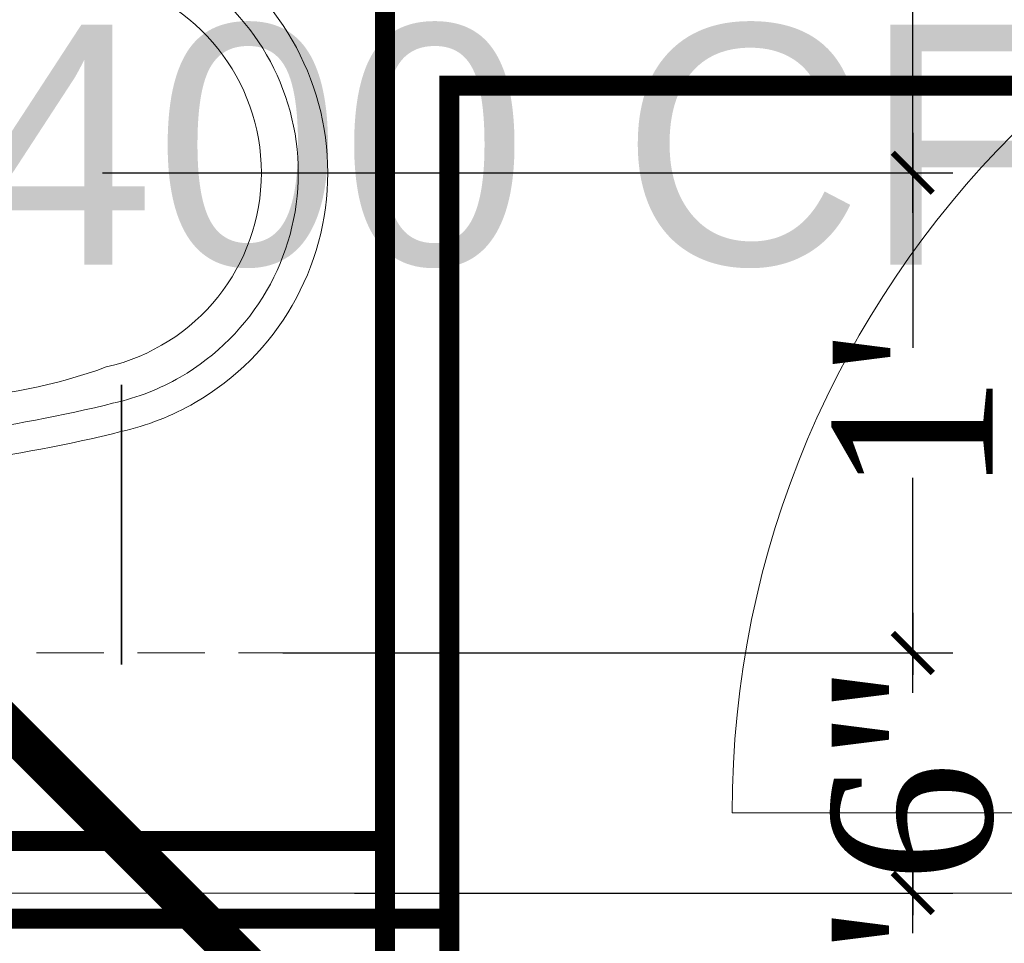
# Model space of a CAD drawing. Header units: inches. Extents: x 105152 to 158499, y 12149 to 30915.
# Tile 197 of 256: x 126775 to 126800, y 21556 to 21579. Entities that reach past the tile are written whole.
import ezdxf

# ---------------------------------------------------------------- set-up
doc = ezdxf.new("R2010")
doc.units = ezdxf.units.IN
doc.header["$MEASUREMENT"] = 0
doc.header["$PDMODE"] = 34
doc.linetypes.add('DASHED2', pattern=[0.375, 0.25, -0.125])
for name, color, linetype in [('0-SA-DUCT', 250, 'Continuous'), ('PP--DIM', 7, 'Continuous'), ('PP-HVAC- GRILL', 1, 'Continuous')]:
    doc.layers.add(name, color=color, linetype=linetype)
for name, color, linetype, lineweight in [('AR - PLAN', 251, 'Continuous', 5), ('CENTER', 46, 'DASHED2', 9), ('DIFFUSER', 3, 'Continuous', 30), ('DRAINAGE ', 7, 'Continuous', 9), ('EXHAUST AIR DUCT', 13, 'Continuous', 35), ('FC', 1, 'Continuous', 9), ('HVAC SERVICE', 1, 'Continuous', 35), ('HVAC TEXT PP', 104, 'Continuous', 20), ('PD_FIXTURE', 21, 'Continuous', 25), ('PL. FICTURE', 4, 'Continuous', 25), ('PP-Domestic  Cold Water Supply', 5, 'Continuous', 25), ('PP-Soil Pipe', 1, 'Continuous', 25), ('PP-TEXT', 7, 'Continuous', 40), ('RO WATER ', 15, 'Continuous', 15), ('VCD', 5, 'Continuous', 35), ('WATER SUPPLY ', 7, 'Continuous', 9)]:
    doc.layers.add(name, color=color, linetype=linetype, lineweight=lineweight)
doc.styles.get("Standard").update_dxf_attribs({"font": 'arial.ttf', "height": 6})
doc.styles.add('TIMES NEW ROMAN', font='times.ttf')
doc.dimstyles.new('PP-DIM', dxfattribs={"dimtxt": 4, "dimasz": 1, "dimexe": 1, "dimexo": 1, "dimgap": 0.09, "dimtad": 0, "dimdec": 0, "dimzin": 0, "dimdsep": 46, "dimlunit": 4, "dimtxsty": 'TIMES NEW ROMAN', "dimblk": 'ARCHTICK', "dimcen": 0.09, "dimdle": 1, "dimclrd": 256, "dimclre": 256, "dimclrt": 256, "dimadec": 0, "dimazin": 0, "dimtfac": 1, "dimtdec": 4, "dimtofl": 0, "dimtmove": 1, "dimatfit": 3, "dimfxl": 1, "dimtolj": 1, "dimtzin": 0, "dimlwd": -1, "dimlwe": -1, "dimarcsym": 0})

# ---------------------------------------------------------------- blocks, each defined once
blk = doc.blocks.new('zw$E1C9')
at = {"layer": '0-SA-DUCT', "color": 1}
for p, q in [((0, 3.743858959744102), (5.99999999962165, 9.743858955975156)), ((0, 9.743858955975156), (5.99999999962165, 3.743858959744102)), ((0, 8.743858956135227), (5.99999999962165, 8.743858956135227)), ((0, 7.74385895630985), (5.99999999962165, 7.74385895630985)), ((0, 6.743858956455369), (5.99999999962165, 6.743858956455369)), ((5.99999999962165, 5.74385895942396), (0, 5.74385895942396)), ((5.99999999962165, 4.743858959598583), (0, 4.743858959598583))]:
    blk.add_line(p, q, dxfattribs=at)
at = {"layer": '0-SA-DUCT', "color": 1, "lineweight": 30}
blk.add_lwpolyline([(0, 9.743858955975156), (5.99999999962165, 9.743858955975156), (5.99999999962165, 3.743858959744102), (0, 3.743858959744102)], close=True, dxfattribs=at)
at = {"layer": 'DIFFUSER', "color": 3, "extrusion": (2.8008928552e-06, 4.46e-14, 0.9999999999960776)}
for p, q in [((2.382324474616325, 12.58816672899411, -6.672635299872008e-06), (2.382324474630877, 13.48771791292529, -6.672635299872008e-06)), ((2.382324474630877, 13.48771791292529, -6.672635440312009e-06), (3.617675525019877, 13.48771791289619, -1.013272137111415e-05)), ((3.617675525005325, 12.58816672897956, -1.013272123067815e-05), (3.617675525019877, 13.48771791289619, -1.013272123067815e-05)), ((2.999999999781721, 10.09744650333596, -8.402677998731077e-06), (1.508865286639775, 12.58816672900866, -4.226169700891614e-06)), ((1.508865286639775, 12.58816672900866, -4.226169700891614e-06), (2.382324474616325, 12.58816672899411, -6.672635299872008e-06)), ((2.999999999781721, 10.09744650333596, -8.402677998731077e-06), (4.491134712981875, 12.58816672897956, -1.257918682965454e-05)), ((4.491134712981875, 12.58816672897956, -1.257918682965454e-05), (3.617675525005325, 12.58816672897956, -1.013272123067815e-05))]:
    blk.add_line(p, q, dxfattribs=at)
at = {"layer": 'DIFFUSER', "color": 8, "extrusion": (-4.46e-14, -2.8008928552e-06, 0.9999999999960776)}
blk.add_line((0.9999999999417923, 8.74385895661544, -2.800892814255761e-06), (0.9999999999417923, 8.74385895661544, -2.800892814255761e-06), dxfattribs=at)
at = {"layer": 'DIFFUSER', "color": 3, "extrusion": (2.8008928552e-06, -4.46e-14, 0.9999999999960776)}
for p, q in [((2.999999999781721, 3.390271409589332, -8.402677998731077e-06), (1.508865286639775, 0.8995511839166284, -4.226169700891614e-06)), ((2.999999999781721, 3.390271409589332, -8.402677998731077e-06), (4.491134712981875, 0.8995511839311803, -1.257918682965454e-05)), ((1.508865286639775, 0.8995511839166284, -4.226169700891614e-06), (2.382324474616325, 0.8995511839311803, -6.672635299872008e-06)), ((2.382324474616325, 0.8995511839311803, -6.672635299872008e-06), (2.382324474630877, 0, -6.672635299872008e-06)), ((4.491134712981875, 0.8995511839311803, -1.257918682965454e-05), (3.617675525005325, 0.8995511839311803, -1.013272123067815e-05)), ((3.617675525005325, 0.8995511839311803, -1.013272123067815e-05), (3.617675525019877, 2.91038304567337e-11, -1.013272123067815e-05)), ((2.382324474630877, 0, -6.672635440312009e-06), (3.617675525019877, 2.91038304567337e-11, -1.013272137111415e-05))]:
    blk.add_line(p, q, dxfattribs=at)
blk = doc.blocks.new('HVAC SERVICE')
at = {"layer": 'EXHAUST AIR DUCT'}
for p, q in [((597.7412446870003, -24.36786783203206, 0.0001581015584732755), (597.7412446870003, -60.41990901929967, 0.0001581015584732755)), ((605.7412446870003, -24.36786783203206, 0.0001581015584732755), (605.7412446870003, -60.41990901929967, 0.0001581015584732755))]:
    blk.add_line(p, q, dxfattribs=at)
at = {"layer": 'PP-HVAC- GRILL', "lineweight": 30, "ltscale": 1000, "xscale": 0.6666666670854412, "yscale": 0.6666666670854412, "zscale": 0.6666666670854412, "rotation": 90}
blk.add_blockref('zw$E1C9', (606.2371506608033, -28.36786783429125, 0.0001581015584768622), dxfattribs=at)
at = {"layer": 'HVAC TEXT PP', "insert": (597.2453387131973, -3.294041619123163), "char_height": 6, "attachment_point": 1, "bg_fill": 2}
blk.add_mtext_dynamic_manual_height_columns('\\pxql;3#EXHAUST AIR \\PHOODS\\P1400 CFM EACH', width=135.3111622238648, gutter_width=50, heights=[-27.14], dxfattribs=at)
at = {"layer": 'VCD', "insert": (519.870081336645, -42.294964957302, 19.23641687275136), "char_height": 6, "attachment_point": 1, "bg_fill": 2}
blk.add_mtext_dynamic_manual_height_columns('\\pxql;VCD', width=135.3111622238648, gutter_width=50, heights=[-6], dxfattribs=at)
blk = doc.blocks.new('FOSSIL-PP')
at = {"layer": 'CENTER', "lineweight": 5, "ltscale": 5}
blk.add_line((-0.1272366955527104, 0), (19.81248661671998, -1.77635683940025e-15), dxfattribs=at)
at = {"layer": 'FC', "color": 4, "lineweight": 5}
for p, q in [((-0.0174283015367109, 0.5321163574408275), (-0.1272366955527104, 0.5321163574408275)), ((-0.1272366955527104, -0.5321163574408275), (-0.1272366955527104, 0.5321163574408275)), ((-0.0174283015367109, 0.4597780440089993), (-0.0174283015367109, 0.5321163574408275)), ((0.0268858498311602, 0.371520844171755), (-0.0174283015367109, 0.4597780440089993)), ((0.0268858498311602, -0.371520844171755), (0.0268858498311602, 0.371520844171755)), ((1.007600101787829, -0.4645000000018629), (1.007600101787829, 0.4645000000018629)), ((1.007600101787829, 0.4645000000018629), (1.107600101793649, 0.4645000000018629)), ((1.107600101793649, -0.4645000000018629), (1.107600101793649, 0.4645000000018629)), ((2.202779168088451, -0.4645000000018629), (2.202779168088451, 0.4645000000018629)), ((2.202779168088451, 0.4645000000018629), (2.302779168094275, 0.4645000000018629)), ((2.302779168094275, -0.4645000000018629), (2.302779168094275, 0.4645000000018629)), ((0.0268858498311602, 0.3644999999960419), (1.007600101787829, 0.3644999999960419)), ((2.302779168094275, 0.3644999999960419), (2.839486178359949, 0.3644999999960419)), ((4.102151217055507, 0.3644999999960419), (5.037211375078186, 0.3644999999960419)), ((0.0268858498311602, -0.3644999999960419), (1.007600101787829, -0.3644999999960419)), ((2.302779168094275, -0.3644999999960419), (2.839486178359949, -0.3644999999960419)), ((4.102151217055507, -0.3644999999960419), (5.037211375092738, -0.3644999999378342)), ((-0.0174283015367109, -0.5321163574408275), (-0.1272366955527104, -0.5321163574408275)), ((0.0268858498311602, -0.371520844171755), (-0.0174283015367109, -0.4597780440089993)), ((-0.0174283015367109, -0.4597780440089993), (-0.0174283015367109, -0.5321163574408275)), ((1.007600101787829, -0.4645000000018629), (1.107600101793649, -0.4645000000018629)), ((2.202779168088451, -0.4645000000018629), (2.302779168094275, -0.4645000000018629)), ((0.0056314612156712, -0.7675510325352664), (-0.1272366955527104, -0.7675510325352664)), ((-0.1272366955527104, -2.055272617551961), (-0.1272366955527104, -0.7675510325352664)), ((0.0056314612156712, -0.855080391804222), (0.0056314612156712, -0.7675510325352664)), ((0.0592515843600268, -0.9618716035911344), (0.0056314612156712, -0.855080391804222)), ((0.0592515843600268, -0.9618716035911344), (0.7590317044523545, -0.9618716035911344)), ((0.0592515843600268, -1.860952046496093), (0.0592515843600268, -0.9618716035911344)), ((0.7590317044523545, -1.09644180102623), (0.7590317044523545, -0.9618716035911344)), ((0.0592515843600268, -1.860952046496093), (0.0056314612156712, -1.967743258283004)), ((0.0056314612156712, -1.967743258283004), (0.0056314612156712, -2.055272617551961)), ((0.0592515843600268, -1.860952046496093), (0.6832797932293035, -1.860952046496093)), ((0.0056314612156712, -2.055272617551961), (-0.1272366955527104, -2.055272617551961))]:
    blk.add_line(p, q, dxfattribs=at)
at = {"layer": 'FC', "color": 4, "lineweight": 5, "ltscale": 5}
for p, q in [((-0.0174283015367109, -0.4597780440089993), (-0.0174283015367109, 0.4597780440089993)), ((0.0056314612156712, -1.967743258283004), (0.0056314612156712, -0.855080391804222)), ((0.756669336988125, -1.044460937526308), (0.7590317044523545, -1.045622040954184)), ((0.7032961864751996, -1.153053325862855), (1.345810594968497, -1.468849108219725)), ((0.8500165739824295, -2.136316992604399), (1.404570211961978, -1.393042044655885)), ((0.9421114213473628, -2.215223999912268), (1.515030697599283, -1.447333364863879)), ((1.404570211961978, -1.393042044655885), (1.515030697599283, -1.447333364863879)), ((0.4109507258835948, -1.627620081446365), (0.9089827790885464, -2.054334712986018)), ((0.8500165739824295, -2.136316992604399), (0.9421114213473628, -2.215223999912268))]:
    blk.add_line(p, q, dxfattribs=at)
blk.add_lwpolyline([(1.182830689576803, -1.388744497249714), (1.215305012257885, -0.7677019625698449), (1.065066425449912, -0.9910633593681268), (1.009257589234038, -1.303433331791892)], dxfattribs=at)
at = {"layer": 'FC', "color": 4, "lineweight": 5}
blk.add_circle((3.470818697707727, 0), 0.4859999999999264, dxfattribs=at)
for centre, radius, start, end in [((3.470818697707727, 0), 0.9719999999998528, 108.194872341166, 131.8051276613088), ((3.186280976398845, 0.8656875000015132), 0.0607499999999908, 20.48731511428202, 108.194872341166), ((3.755356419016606, 0.8656875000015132), 0.0607499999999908, 71.80512765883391, 159.512684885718), ((3.470818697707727, 0), 0.9719999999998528, 48.19487233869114, 71.80512765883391), ((3.470818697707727, 0.9720000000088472), 0.2429999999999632, 200.4873151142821, 339.512684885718), ((2.629042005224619, 0.4860000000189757), 0.2429999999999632, 260.487315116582, 39.51268488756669), ((2.863380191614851, 0.6792606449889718), 0.0607499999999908, 131.8051276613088, 219.5126848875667), ((4.312595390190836, 0.4860000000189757), 0.2429999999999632, 140.4873151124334, 279.512684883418), ((4.078257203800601, 0.6792606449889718), 0.0607499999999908, 320.4873151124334, 48.19487233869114), ((1.655189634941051, -0.6011436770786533), 1.110099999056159, 60.44363985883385, 119.5563601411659), ((1.655189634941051, 0), 0.4859999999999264, 261.9846369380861, 237.5179039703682), ((3.470818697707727, 0), 0.9719999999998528, 168.1948723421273, 191.805127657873), ((2.57884247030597, 0.1864268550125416), 0.0607499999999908, 80.48731511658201, 168.1948723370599), ((4.362794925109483, 0.1864268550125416), 0.0607499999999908, 11.8051276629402, 99.512684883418), ((3.470818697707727, 0), 0.9719999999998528, 348.1948723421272, 11.80512765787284), ((5.037211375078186, 0), 0.3644999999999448, 270, 90.00000000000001), ((1.663356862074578, 0.019724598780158), 0.1067664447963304, 323.8916752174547, 184.9074850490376), ((1.655189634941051, 0.6011436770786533), 1.110099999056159, 240.443639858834, 253.6648771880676), ((1.655189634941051, 0.6011436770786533), 1.110099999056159, 265.6906675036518, 299.556360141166), ((2.57884247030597, -0.1864268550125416), 0.0607499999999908, 191.8051276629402, 279.512684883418), ((2.629042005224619, -0.485999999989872), 0.2429999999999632, 320.4873151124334, 99.512684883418), ((4.312595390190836, -0.485999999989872), 0.2429999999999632, 80.48731511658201, 219.5126848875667), ((4.362794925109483, -0.1864268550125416), 0.0607499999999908, 260.487315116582, 348.1948723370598), ((2.863380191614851, -0.6792606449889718), 0.0607499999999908, 140.4873151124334, 228.1948723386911), ((3.470818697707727, 0), 0.9719999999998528, 228.1948723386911, 251.805127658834), ((3.470818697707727, -0.9719999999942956), 0.2429999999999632, 20.48731511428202, 159.512684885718), ((3.470818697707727, 0), 0.9719999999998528, 288.194872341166, 311.8051276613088), ((4.078257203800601, -0.6792606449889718), 0.0607499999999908, 311.8051276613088, 39.51268488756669), ((3.186280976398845, -0.8656874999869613), 0.0607499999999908, 251.805127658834, 339.512684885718), ((3.755356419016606, -0.8656874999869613), 0.0607499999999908, 200.4873151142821, 288.194872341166), ((0.591334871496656, -1.41141182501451), 0.3568309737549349, 61.96820013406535, 267.3149253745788)]:
    blk.add_arc(centre, radius, start, end, dxfattribs=at)
at = {"layer": 'FC', "color": 4, "lineweight": 5, "ltscale": 5}
for centre, radius, start, end in [((1.663356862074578, 0.019724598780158), 0.186005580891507, 286.731878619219, 221.6454235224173), ((0.591334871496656, -1.41141182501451), 0.2815749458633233, 61.08158018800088, 230.1615081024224), ((-0.1482934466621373, -0.8040071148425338), 1.783400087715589, 307.6921836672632, 338.8549538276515)]:
    blk.add_arc(centre, radius, start, end, dxfattribs=at)
at = {"layer": 'FC', "color": 4, "lineweight": 5, "ltscale": 5, "extrusion": (0, 0, -1)}
for centre in [(1.411674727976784, -1.635234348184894), (1.431698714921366, -1.586550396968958), (1.288045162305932, -1.80297017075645), (1.290883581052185, -1.828659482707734), (1.31629849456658, -1.797133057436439), (1.322144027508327, -1.757246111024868), (1.360139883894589, -1.713467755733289), (1.389038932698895, -1.680440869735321), (1.150113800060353, -2.000021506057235), (1.163933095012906, -1.961689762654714), (1.187732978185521, -1.953256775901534), (1.227641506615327, -1.896363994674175), (1.26271458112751, -1.8564770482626), (1.110794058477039, -2.034480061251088)]:
    blk.add_ellipse(centre, major_axis=(0, -0.0100137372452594), ratio=0.4997253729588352, dxfattribs=at)
at = {"layer": 'FC', "color": 4, "lineweight": 5, "ltscale": 5}
for points, knots in [([(1.556981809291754, 0.0105910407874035), (1.528359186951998, -0.0919207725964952), (1.500283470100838, -0.1913991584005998), (1.43084159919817, -0.362902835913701), (1.388410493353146, -0.4291842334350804), (1.315636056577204, -0.4851731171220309), (1.287835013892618, -0.496514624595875), (1.200692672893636, -0.5098779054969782), (1.145230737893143, -0.5099230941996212), (1.000926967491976, -0.5049856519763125), (0.9079665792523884, -0.4978189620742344), (0.7436043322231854, -0.5206444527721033), (0.6731635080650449, -0.5458565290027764), (0.5561596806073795, -0.6207348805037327), (0.5070196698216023, -0.6690509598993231), (0.4079184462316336, -0.794630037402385), (0.3620819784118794, -0.8763580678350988), (0.321325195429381, -0.9618716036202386)], [0, 0, 0, 0, 0.26912061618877, 0.26912061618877, 0.5604723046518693, 0.5604723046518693, 0.7364074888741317, 0.7364074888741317, 0.9123426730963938, 0.9123426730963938, 1.15594252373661, 1.15594252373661, 1.33829174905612, 1.33829174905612, 1.520640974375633, 1.520640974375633, 1.763355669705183, 1.763355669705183, 1.763355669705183, 1.763355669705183]), ([(1.749613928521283, -0.0431943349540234), (1.720916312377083, -0.1459747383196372), (1.691671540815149, -0.2518033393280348), (1.619002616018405, -0.4309442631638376), (1.578915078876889, -0.5074994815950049), (1.479708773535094, -0.6160808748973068), (1.427712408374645, -0.6544432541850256), (1.307217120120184, -0.6999657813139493), (1.245708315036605, -0.7066800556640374), (1.072397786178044, -0.7121708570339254), (0.9604232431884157, -0.6990702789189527), (0.8027771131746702, -0.7109333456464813), (0.7553888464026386, -0.7275993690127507), (0.6617975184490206, -0.7947304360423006), (0.6179672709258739, -0.8454145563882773), (0.5666459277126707, -0.9265047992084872), (0.5564553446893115, -0.9438200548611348), (0.5464481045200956, -0.9618716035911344)], [0, 0, 0, 0, 0.2698257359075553, 0.2698257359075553, 0.4943752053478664, 0.4943752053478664, 0.6546766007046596, 0.6546766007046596, 0.8149779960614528, 0.8149779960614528, 1.117553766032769, 1.117553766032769, 1.362299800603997, 1.362299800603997, 1.607045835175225, 1.607045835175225, 1.669366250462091, 1.669366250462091, 1.669366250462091, 1.669366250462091])]:
    blk.add_open_spline(points, degree=3, knots=knots, dxfattribs=at)
blk = doc.blocks.new('_ArchTick')
at = {"color": 0, "linetype": 'ByBlock', "const_width": 0.15}
blk.add_lwpolyline([(-0.5, -0.5), (0.5, 0.5)], dxfattribs=at)
blk = doc.blocks.new('*D741')
at = {"layer": 'Defpoints', "color": 0}
for p in [(226.0933276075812, 310.7163586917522), (216.9274023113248, 298.7163587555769), (238.1800921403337, 298.7163587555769)]:
    blk.add_point(p, dxfattribs=at)
at = {"layer": 'PP--DIM', "ltscale": 12}
for p, q in [((238.1800921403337, 311.7163586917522), (238.1800921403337, 306.3434892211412)), ((227.0933276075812, 310.7163586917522), (239.1800921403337, 310.7163586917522)), ((238.1800921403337, 297.7163587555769), (238.1800921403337, 303.089228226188)), ((217.9274023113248, 298.7163587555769), (239.1800921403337, 298.7163587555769))]:
    blk.add_line(p, q, dxfattribs=at)
at = {"layer": 'PP--DIM'}
for p, rotation in [((238.1800921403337, 310.7163586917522), 90), ((238.1800921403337, 298.7163587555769), 270)]:
    blk.add_blockref('_ArchTick', p, dxfattribs=dict(at, rotation=rotation))
at = {"layer": 'PP--DIM', "insert": (238.1800921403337, 304.7163587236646), "char_height": 4, "attachment_point": 5, "rotation": 90, "style": 'TIMES NEW ROMAN'}
blk.add_mtext("\\A1;1'", dxfattribs=at)
blk = doc.blocks.new('*D742')
at = {"layer": 'Defpoints', "color": 0}
for p in [(216.9274023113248, 298.7163587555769), (221.4389119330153, 286.716359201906), (238.1800921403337, 286.716359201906)]:
    blk.add_point(p, dxfattribs=at)
at = {"layer": 'PP--DIM', "ltscale": 12}
for p, q in [((238.1800921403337, 299.7163587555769), (238.1800921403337, 294.3434894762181)), ((217.9274023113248, 298.7163587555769), (239.1800921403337, 298.7163587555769)), ((238.1800921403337, 285.716359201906), (238.1800921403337, 291.0892284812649)), ((222.4389119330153, 286.716359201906), (239.1800921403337, 286.716359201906))]:
    blk.add_line(p, q, dxfattribs=at)
at = {"layer": 'PP--DIM'}
for p, rotation in [((238.1800921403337, 298.7163587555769), 90), ((238.1800921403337, 286.716359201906), 270)]:
    blk.add_blockref('_ArchTick', p, dxfattribs=dict(at, rotation=rotation))
at = {"layer": 'PP--DIM', "insert": (238.1800921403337, 292.7163589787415), "char_height": 4, "attachment_point": 5, "rotation": 90, "style": 'TIMES NEW ROMAN'}
blk.add_mtext("\\A1;1'", dxfattribs=at)
blk = doc.blocks.new('*D743')
at = {"layer": 'Defpoints', "color": 0}
for p in [(221.4389119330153, 286.716359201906), (223.2288494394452, 280.7163587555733), (238.1800921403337, 280.7163587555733)]:
    blk.add_point(p, dxfattribs=at)
at = {"layer": 'PP--DIM', "ltscale": 12}
for p, q in [((238.1800921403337, 287.716359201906), (238.1800921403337, 286.1654072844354)), ((222.4389119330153, 286.716359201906), (239.1800921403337, 286.716359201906)), ((238.1800921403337, 279.7163587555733), (238.1800921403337, 281.2673106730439)), ((224.2288494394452, 280.7163587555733), (239.1800921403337, 280.7163587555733))]:
    blk.add_line(p, q, dxfattribs=at)
at = {"layer": 'PP--DIM'}
for p, rotation in [((238.1800921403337, 286.716359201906), 90), ((238.1800921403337, 280.7163587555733), 270)]:
    blk.add_blockref('_ArchTick', p, dxfattribs=dict(at, rotation=rotation))
at = {"layer": 'PP--DIM', "insert": (238.1800921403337, 283.7163589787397), "char_height": 4, "attachment_point": 5, "rotation": 90, "style": 'TIMES NEW ROMAN'}
blk.add_mtext('\\A1;6"', dxfattribs=at)
blk = doc.blocks.new('*D744')
at = {"layer": 'Defpoints', "color": 0}
for p in [(223.2288494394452, 280.7163587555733), (223.2288494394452, 274.7163594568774), (238.1800921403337, 274.7163594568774)]:
    blk.add_point(p, dxfattribs=at)
at = {"layer": 'PP--DIM', "ltscale": 12}
for p, q in [((238.1800921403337, 281.7163587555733), (238.1800921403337, 280.1654074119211)), ((224.2288494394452, 280.7163587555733), (239.1800921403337, 280.7163587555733)), ((238.1800921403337, 273.7163594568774), (238.1800921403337, 275.2673108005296)), ((224.2288494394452, 274.7163594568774), (239.1800921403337, 274.7163594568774))]:
    blk.add_line(p, q, dxfattribs=at)
at = {"layer": 'PP--DIM'}
for p, rotation in [((238.1800921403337, 280.7163587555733), 90), ((238.1800921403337, 274.7163594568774), 270)]:
    blk.add_blockref('_ArchTick', p, dxfattribs=dict(at, rotation=rotation))
at = {"layer": 'PP--DIM', "insert": (238.1800921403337, 277.7163591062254), "char_height": 4, "attachment_point": 5, "rotation": 90, "style": 'TIMES NEW ROMAN'}
blk.add_mtext('\\A1;6"', dxfattribs=at)
blk = doc.blocks.new('DRAINAGE')
at = {"layer": 'PP-Soil Pipe', "color": 1, "ltscale": 0.015, "const_width": 0.9999999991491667}
blk.add_lwpolyline([(500.6988407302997, 615.7374998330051), (534.2273809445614, 582.2089596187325)], dxfattribs=at)
blk = doc.blocks.new('A$C24556D30')
at = {"color": 251, "lineweight": 5}
for p, q in [((170.0000553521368, 400.0000540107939), (170.0000553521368, 20.00005401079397)), ((300.0000553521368, 210.000054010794), (300.0000553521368, 292.2294342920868)), ((300.0000553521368, 210.000054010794), (300.0000553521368, 127.7706737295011))]:
    blk.add_line(p, q, dxfattribs=at)
for points in [[(569.74867281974, 385.5564478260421, 0.0549045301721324), (350.0000553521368, 415.000054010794, 0.0549045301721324)], [(279.8877858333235, 412.5391608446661, 0.027530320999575), (170.0000553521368, 400.0000540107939, 0.027530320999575)], [(564.9384326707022, 366.1435245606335, 0.0549045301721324), (349.5301892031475, 395.0055741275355, 0.0549045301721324)], [(300.0000553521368, 210.000054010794), (300.0000553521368, 290.000054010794, 0.7043924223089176)], [(300.0000553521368, 210.000054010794), (300.0000553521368, 130.0000540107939, -0.7043924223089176)], [(564.9384326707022, 53.85658346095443, -0.0549045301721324), (349.5301892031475, 24.99453389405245, -0.0549045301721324)], [(569.74867281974, 34.44366019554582, -0.0549045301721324), (350.0000553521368, 5.000054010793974, -0.0549045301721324)], [(170.0000553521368, 20.00005401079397, 0.0275303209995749), (279.8877858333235, 7.460947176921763, 0.0275303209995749)]]:
    blk.add_lwpolyline(points, format="xyb", dxfattribs=at)
for centre, radius, start, end in [((350.0000553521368, -584.9999459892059), 1000, 90, 94.02043563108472), ((279.9358992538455, 412.5424842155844), 20, 184.5904764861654, 273.8822723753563), ((350.0000553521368, -584.9999459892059), 980, 90, 94.02043563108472), ((530.0000553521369, 210.000054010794), 180, 59.99999999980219, 77.24246783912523), ((439.0485481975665, 15.1852102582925), 348.1009654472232, 69.7009941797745, 105.9249351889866), ((530.0000553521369, 210.000054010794), 160, 59.99999999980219, 77.24246783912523), ((530.0000553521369, 210.000054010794), 180, 0, 59.99999999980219), ((360.0000553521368, 292.2294342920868), 60, 105.9249351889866, 180), ((530.0000553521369, 210.000054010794), 160, 0, 59.99999999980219), ((530.0000553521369, 210.000054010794), 135, 0, 77.24246783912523), ((530.0000553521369, 210.000054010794), 135, 282.7575321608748, 0), ((530.0000553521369, 210.000054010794), 160, 300.0000000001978, 0), ((530.0000553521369, 210.000054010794), 180, 300.0000000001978, 0), ((360.0000553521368, 127.7706737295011), 60, 180, 254.0750648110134), ((439.0485481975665, 404.8148977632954), 348.1009654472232, 254.0750648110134, 290.2990058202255), ((530.0000553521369, 210.000054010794), 160, 282.7575321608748, 300.0000000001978), ((530.0000553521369, 210.000054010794), 180, 282.7575321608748, 300.0000000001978), ((279.9358992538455, 7.457623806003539), 20, 86.1177276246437, 175.4095235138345), ((350.0000553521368, 1005.000054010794), 980, 265.9795643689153, 270), ((350.0000553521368, 1005.000054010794), 1000, 265.9795643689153, 270)]:
    blk.add_arc(centre, radius, start, end, dxfattribs=at)
blk = doc.blocks.new('FIRST FLOOR PLAN 0')
at = {"layer": 'PD_FIXTURE', "color": 251, "lineweight": 5, "ltscale": 12}
for p, q in [((-470.9997091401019, -42.99980802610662), (-494.9997091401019, -42.99980802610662)), ((-470.9997091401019, -44.99980802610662), (-530.9997091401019, -44.99980802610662))]:
    blk.add_line(p, q, dxfattribs=at)
blk.add_arc((-470.9997091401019, -42.99980802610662), 24, 90, 180, dxfattribs=at)
at = {"layer": 'PD_FIXTURE', "color": 251, "ltscale": 12, "xscale": -0.03684210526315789, "yscale": 0.03684210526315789, "zscale": 0.03684210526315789, "rotation": 180}
blk.add_blockref('A$C24556D30', (-531.2628690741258, -19.26296393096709), dxfattribs=at)
blk = doc.blocks.new('WATER SUPPLY')
at = {"layer": 'PP-Domestic  Cold Water Supply'}
blk.add_lwpolyline([(347.3053937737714, 300.896181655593, 0.4999999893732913, 0.4999999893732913, 0), (226.5973912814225, 300.896181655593, 0.4999999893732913, 0.4999999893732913, 0), (226.5973912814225, 119.317205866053, 0.4999999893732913, 0.4999999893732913, 0), (201.5567431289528, 119.317205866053, 0.4999999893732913, 0.4999999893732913, 0)], format="xyseb", dxfattribs=at)
at = {"layer": 'PP-Domestic  Cold Water Supply', "const_width": 0.4999999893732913}
blk.add_lwpolyline([(226.5973912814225, 280.0730607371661), (201.1196810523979, 280.0730607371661)], dxfattribs=at)
at = {"layer": 'RO WATER ', "const_width": 0.5}
for points in [[(370.4267271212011, 304.8220357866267), (224.9898114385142, 304.8220357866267), (224.9898114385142, 100.8209455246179)], [(197.6642444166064, 282.01394052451), (224.9898114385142, 282.01394052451)]]:
    blk.add_lwpolyline(points, dxfattribs=at)
at = {"layer": 'PL. FICTURE', "ltscale": 30, "xscale": -1.345819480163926, "yscale": 1.345819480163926, "zscale": 1.345819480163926, "rotation": 179.9999999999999}
blk.add_blockref('FOSSIL-PP', (203.8354815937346, 286.716359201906), dxfattribs=at)
at = {"layer": 'PP--DIM', "ltscale": 12}
for base, p1, p2, picture, middle in [((238.1800921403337, 298.7163587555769), (226.0933276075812, 310.7163586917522), (216.9274023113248, 298.7163587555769), '*D741', (238.1800921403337, 304.7163587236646)), ((238.1800921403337, 286.716359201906), (216.9274023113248, 298.7163587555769), (221.4389119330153, 286.716359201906), '*D742', (238.1800921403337, 292.7163589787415)), ((238.1800921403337, 280.7163587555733), (221.4389119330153, 286.716359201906), (223.2288494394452, 280.7163587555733), '*D743', (238.1800921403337, 283.7163589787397)), ((238.1800921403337, 274.7163594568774), (223.2288494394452, 280.7163587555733), (223.2288494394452, 274.7163594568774), '*D744', (238.1800921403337, 277.7163591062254))]:
    dim = blk.add_linear_dim(base=base, p1=p1, p2=p2, angle=90, dimstyle='PP-DIM', override={"dimblk": 'ArchTick'}, dxfattribs=at)
    dim.commit()
    dim.dimension.update_dxf_attribs({"geometry": picture, "text_midpoint": middle})
at = {"layer": 'PP-TEXT', "lineweight": 70, "ltscale": 12}
blk.add_leader([(266.549562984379, 300.896181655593), (266.549562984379, 327.6863723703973), (216.300648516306, 327.6863723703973)], dimstyle='PP-DIM', override={"dimtxt": 8.5, "dimasz": 5, "dimtad": 0, "dimdec": 1, "dimcen": 0, "dimtfac": 12, "dimtdec": 1, "dimfxl": 7, "dimfxlon": 1, "dimlwd": 18, "dimarcsym": 1}, dxfattribs=at)

msp = doc.modelspace()

# ---------------------------------------------------------------- block references
at = {"layer": 'HVAC SERVICE'}
msp.add_blockref('HVAC SERVICE', (126172.1612291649, 21602.49829319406), dxfattribs=at)

# ---------------------------------------------------------------- next in the draw order: block references
at = {"layer": 'WATER SUPPLY '}
msp.add_blockref('WATER SUPPLY', (126559.4972756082, 21276.78212641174), dxfattribs=at)

# ---------------------------------------------------------------- next in the draw order: block references
at = {"layer": 'DRAINAGE '}
msp.add_blockref('DRAINAGE', (126262.8934601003, 20957.40614984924), dxfattribs=at)

# ---------------------------------------------------------------- next in the draw order: block references
at = {"layer": 'AR - PLAN', "color": 251}
msp.add_blockref('FIRST FLOOR PLAN 0', (127288.1612291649, 21602.49829319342), dxfattribs=at)

doc.saveas('drawing.dxf')
